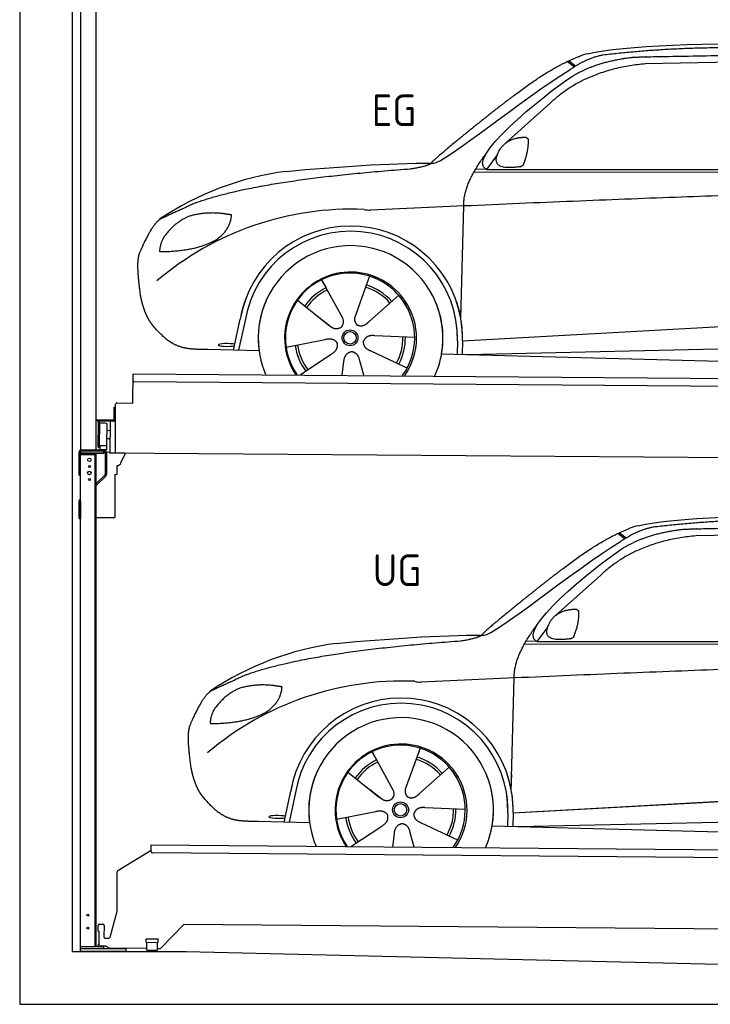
# Model space of a CAD drawing. Header units: millimetres. Extents: x -411 to 6777, y 0 to 6727.
# Tile 1 of 5: x 0 to 2616, y 0 to 3729. Entities that reach past the tile are written whole.
import ezdxf

# ---------------------------------------------------------------- set-up
doc = ezdxf.new("R2010")
doc.units = ezdxf.units.MM
for name, color, linetype, lineweight in [('car', 10, 'Continuous', 25), ('Gebäude', 7, 'Continuous', 25), ('Logo', 7, 'Continuous', 25), ('Plattform', 7, 'Continuous', 25), ('Ständer hinten', 7, 'Continuous', 25)]:
    doc.layers.add(name, color=color, linetype=linetype, lineweight=lineweight)
doc.styles.get("Standard").update_dxf_attribs({"font": 'ISOCP.SHX'})

# ---------------------------------------------------------------- blocks, each defined once
blk = doc.blocks.new('UG Plattfrom Gl550')
at = {"layer": 'Plattform'}
for p, q in [((498.1, 578.8), (498.2, 597.8)), ((498.2, 597.8), (498.3, 603.8)), ((498.3, 603.8), (5435.1, 560.7)), ((371.8, 506.3), (498.1, 583.5)), ((5429.8, 530.7), (503, 573.7)), ((368.7, 352.3), (369.4, 502.1)), ((342.2, 253.9), (368.7, 352.3)), ((297.4, 276.5), (297.6, 298.5)), ((302.6, 303.5), (314.6, 303.4)), ((319.6, 298.3), (319.2, 255.3)), ((621.4, 302.7), (535.3, 212)), ((5347, 261.5), (621.4, 302.7)), ((297.4, 276.5), (299.7, 276.5)), ((299.7, 276.5), (299.3, 225.5)), ((296.9, 220.5), (297, 225.5)), ((299.3, 225.5), (297, 225.5)), ((324.2, 250.3), (337.3, 250.2)), ((479.6, 234.9), (479.7, 247.9)), ((479.6, 234.9), (524.6, 234.5)), ((479.7, 247.9), (524.7, 247.5)), ((481.8, 204.9), (482.1, 234.9)), ((521.8, 204.6), (522.1, 234.6)), ((524.6, 234.5), (524.7, 247.5)), ((325.2, 220.3), (296.9, 220.5)), ((335.5, 213.3), (328.3, 219.2)), ((481.8, 210.9), (338.6, 212.2)), ((481.8, 204.9), (521.8, 204.6)), ((531.7, 210.5), (521.8, 210.6))]:
    blk.add_line(p, q, dxfattribs=at)
for centre, start, end in [((503.1, 578.7), 179.5, 269.5), ((374.4, 502.1), 121.4261, 179.5), ((302.6, 298.5), 89.5, 179.5), ((314.6, 298.4), 359.5, 89.5), ((324.2, 255.3), 179.5, 269.5), ((337.4, 255.2), 269.5, 344.9258), ((325.1, 215.3), 50.8402, 89.5), ((338.6, 217.2), 230.8402, 269.5), ((531.7, 215.5), 269.5, 316.4902)]:
    blk.add_arc(centre, 5, start, end, dxfattribs=at)
blk = doc.blocks.new('Palette EG Gl550')
at = {"layer": 'Plattform'}
for p, q in [((428.6, 2277), (429.5, 2387)), ((429.5, 2387), (5467.3, 2348)), ((5462.1, 2318), (434.2, 2357)), ((368.6, 2277.5), (428.6, 2277)), ((356.5, 2260.3), (356.1, 2214.3)), ((363.5, 2260.2), (356.5, 2260.3)), ((358.1, 2213.3), (358.5, 2260.3)), ((362.6, 2087.5), (363.6, 2272.5)), ((354.1, 2212.3), (292.8, 2212.8)), ((293.1, 2212.8), (293.1, 2207.8)), ((293.1, 2210.8), (355.1, 2210.3)), ((355.1, 2207.3), (293.1, 2207.8)), ((297.3, 2110.5), (298, 2204.5)), ((302, 2204.5), (301.3, 2110.5)), ((342.6, 2207.4), (341.7, 2087.7)), ((355.1, 2207.3), (355.1, 2210.3)), ((363.1, 2213.2), (358.1, 2213.3)), ((358.2, 2213.3), (363.1, 2213.2)), ((330, 2199.4), (329.3, 2115.2)), ((342.3, 2171.9), (329.8, 2172.3)), ((342.1, 2141.7), (329.5, 2141.8)), ((328.9, 2115), (303.9, 2115)), ((303.9, 2115), (303.9, 2100)), ((328.9, 2115), (303.9, 2115)), ((303.9, 2115), (303.9, 2100)), ((303.9, 2100), (328.9, 2100)), ((328.9, 2100), (303.9, 2100)), ((328.9, 2115), (328.9, 2100)), ((328.9, 2115), (328.9, 2100)), ((5465, 2048), (341.7, 2087.7))]:
    blk.add_line(p, q, dxfattribs=at)
for centre, radius, start, end in [((434.3, 2362), 5, 179.556, 269.556), ((368.6, 2272.5), 5, 89.556, 179.556), ((300, 2204.5), 2, 359.3444, 179.3444), ((302.4, 2200.4), 0.4, 179.3444, 271.7264), ((313.4, 1873.4), 326.8, 87.1681, 91.938), ((354.1, 2214.3), 2.01, 269.7445, 359.3674), ((355.1, 2213.3), 3, 269.7663, 359.5554), ((355.1, 2213.3), 6, 269.556, 359.556), ((355.1, 2213.3), 6, 269.5566, 359.5553), ((329.6, 2199.4), 0.4, 359.3444, 86.9565), ((299.3, 2110.5), 2, 179.3444, 359.3444), ((301.7, 2114.6), 0.4, 86.9623, 179.3444), ((302.7, 2123.3), 8.39, 263.3001, 278.0521), ((328.9, 2115.2), 0.4, 267.6536, 359.3444)]:
    blk.add_arc(centre, radius, start, end, dxfattribs=at)
blk = doc.blocks.new('Ständer hinten')
at = {"layer": 'Ständer hinten'}
for p, q in [((229.9, 5112), (229.9, 2098.6)), ((229.9, 5112), (289.9, 5112)), ((289.9, 2100), (289.9, 5112)), ((289.9, 4992), (312.9, 4992)), ((312.9, 4992), (312.9, 4790.7)), ((312.9, 4700.8), (312.9, 4540.8)), ((298.4, 4490.9), (289.9, 4491)), ((230, 2090), (230, 2087)), ((318.9, 2095), (235, 2095)), ((318.9, 2095), (318.9, 2087)), ((230, 2087), (318.9, 2087))]:
    blk.add_line(p, q, dxfattribs=at)
blk = doc.blocks.new('Car_EG')
at = {"layer": 'car'}
for p, q in [((2075.4, 3570.6), (2101.4, 3550.1)), ((2081.3, 3573.3), (2106.7, 3553.2)), ((2964.5, 3573), (2370.7, 3561.1)), ((2009.8, 3412.5), (1839, 3260.1)), ((1809.4, 3217), (1768.3, 3161.3)), ((1721.3, 3152.4), (4364.6, 3149.2)), ((1768.3, 3161.3), (1727, 3162.4)), ((1768.3, 3161.3), (4420.2, 3162.7)), ((1671.2, 2597.6), (1682.3, 3023.1)), ((1143.3, 2743.6), (1160.5, 2712.6)), ((1143.5, 2743.6), (1222.8, 2599.9)), ((1325.6, 2757.3), (1310.5, 2715.6)), ((1310.5, 2715.6), (1273.2, 2612.5)), ((1435.9, 2685.1), (1325, 2587)), ((1052.3, 2666.4), (1171, 2572.3)), ((1671.2, 2597.6), (1672.8, 2658.3)), ((1273.2, 2612.5), (1269.4, 2602.2)), ((1677.7, 2513), (3547.7, 2615.1)), ((810, 2477.3), (835.6, 2594.9)), ((854.1, 2589.5), (829.5, 2476.7)), ((1133.8, 2601.8), (1180.1, 2565.1)), ((1677.7, 2513), (2701.8, 2569)), ((1009, 2488.8), (1157.7, 2517.7)), ((1496.5, 2525.5), (1345.2, 2531.8)), ((1658.1, 2512.4), (1656.8, 2462)), ((1677.7, 2513), (1676.5, 2461.5)), ((1697, 2460.9), (3582.9, 2502.3)), ((907, 2474.7), (712.8, 2479.9)), ((1063.5, 2384.5), (1180.5, 2462.2)), ((1468.3, 2409.5), (1331, 2473.5)), ((1598.6, 2463.5), (3647.1, 2410.1)), ((1222.2, 2383.1), (1228.3, 2432.6)), ((1303.4, 2382.4), (1288.2, 2437.1))]:
    blk.add_line(p, q, dxfattribs=at)
for radius in [30.1, 23.6]:
    blk.add_circle((1251.5, 2523.8), radius, dxfattribs=at)
for centre, radius, start, end in [((2188.5, 3429.2), 174.5, 102.3489, 113.0153), ((1156.1, 2041.5), 1122.3, 97.5147, 123.9129), ((1259.2, 1870.1), 1141.2, 87.724, 130.3913), ((1332, 3124.5), 117.4, 256.4608, 268.6636), ((1253.6, 2522.9), 424.2, 10.1481, 170.2223), ((1253.4, 2522.7), 404.8, 358.5419, 170.499), ((1253.6, 2522.9), 350, 350.2258, 187.9239), ((1251.5, 2523.8), 245, 51.7123, 188.2101), ((1253.6, 2522.9), 250, 34.003, 143.5989), ((1251.5, 2523.8), 209.6, 41.1302, 72.8747), ((1251.5, 2523.8), 245, 30.221, 72.4019), ((1251.5, 2523.8), 209.6, 115.7372, 144.8747), ((1251.5, 2523.8), 200.6, 115.5705, 145.0215), ((1251.5, 2523.8), 200.6, 41.1155, 72.9111), ((1253.6, 2522.9), 424.2, 158.9384, 170.2223), ((1253.6, 2522.9), 350, 154.4856, 203.0931), ((1253.6, 2522.9), 350, 154.4856, 157.347), ((1253.6, 2522.9), 250, 143.5989, 213.5789), ((1251.5, 2523.8), 245, 144.4019, 214.6129), ((1253.6, 2522.9), 250, 143.5989, 147.9713), ((1251.5, 2523.8), 245, 143.0042, 147.4925), ((1251.5, 2523.8), 200.6, 41.1155, 44.3784), ((1251.5, 2523.8), 245, 324.3871, 34.5977), ((1253.6, 2522.9), 250, 325.4211, 34.003), ((1253.6, 2522.9), 250, 29.7422, 34.003), ((1253.6, 2522.9), 350, 350.2258, 23.1163), ((1253.6, 2522.9), 424.2, 358.6661, 18.6635), ((1253.6, 2522.9), 350, 335.9069, 11.3993), ((1253.6, 2522.9), 404.6, 358.5068, 9.6777), ((1253.6, 2522.9), 424.2, 358.6661, 9.1695), ((1251.5, 2523.8), 200.6, 331.5904, 1.0215), ((1251.5, 2523.8), 209.6, 331.7372, 0.8747), ((1251.5, 2523.8), 209.6, 187.7372, 216.8747), ((1251.5, 2523.8), 200.6, 187.5904, 217.0215)]:
    blk.add_arc(centre, radius, start, end, dxfattribs=at)
blk.add_ellipse((785.5, 2496.9), major_axis=(33.6, -0.3), ratio=0.157274, start_param=0.513473, end_param=5.704241, dxfattribs=at)
for points, degree in [([(2151.2, 3599.7), (2438.8, 3661.3), (3323.8, 3648), (4495.8, 3584.7)], 3), ([(2681.9, 3622.1), (2439, 3622), (2209.6, 3594.1)], 2), ([(1866.9, 3436.8), (2008, 3547.1), (2120.2, 3589.8)], 2), ([(2209.6, 3594.1), (2153.4, 3585.1), (2085, 3539.8)], 2), ([(2091.3, 3513.1), (2185.1, 3570.8), (2320.7, 3586)], 2), ([(2370.7, 3561.1), (2146.6, 3541.8), (2009.8, 3412.5)], 2), ([(1568.6, 3185.8), (1604.3, 3182), (1906.5, 3430.9), (2085, 3539.8)], 3), ([(1768.3, 3161.3), (1685.3, 3201.4), (1979.2, 3437.7), (2091.3, 3513.1)], 3), ([(1866.9, 3436.8), (1785.8, 3376.3), (1683.4, 3292.9), (1554.1, 3187.7), (1560, 3185.7)], 4), ([(1876.9, 3279), (1905.6, 3284.7), (1918.5, 3283.5)], 2), ([(1918.5, 3283.5), (1924.5, 3277.4), (1927, 3277.3)], 2), ([(1817.6, 3234.6), (1834.1, 3264.9), (1876.9, 3279)], 2), ([(1908.1, 3179.4), (1929.6, 3232.4), (1927, 3277.3)], 2), ([(1682.3, 3023.1), (1679.9, 3106.7), (1768.8, 3224)], 2), ([(1894.6, 3171.7), (1772.4, 3153), (1817.6, 3234.6)], 2), ([(1009.4, 3154.2), (1205.7, 3172.1), (1390.9, 3185.2), (1568.6, 3185.8)], 3), ([(1480.7, 3163.9), (1533.9, 3171.8), (1559.7, 3184.7)], 2), ([(1894.6, 3171.7), (1900.7, 3173.5), (1908.1, 3179.4)], 2), ([(667.1, 3035.4), (903.7, 3122), (1480.7, 3163.9)], 2), ([(4638.8, 3091), (3762.4, 3119.4), (1329.3, 3007.2)], 2), ([(667.1, 3035.4), (532.9, 2973.5)], 1), ([(643.1, 2984.4), (590.8, 2963.7), (552.7, 2913.7)], 2), ([(770, 2994.2), (702.5, 3001.9), (643.1, 2984.4)], 2), ([(752.9, 2900.7), (798.9, 2937.7), (802.6, 2989.5)], 2), ([(802.6, 2989.5), (784.9, 2991.6), (770, 2994.2)], 2), ([(532.9, 2973.5), (498.2, 2950.8), (453.2, 2843.7)], 2), ([(552.7, 2913.7), (534.5, 2893.9), (529.7, 2852.6)], 2), ([(531, 2850.3), (675.7, 2850.9), (752.9, 2900.7)], 2), ([(453.2, 2843.7), (446.7, 2827.8), (444.7, 2799.3), (445.7, 2766.9), (456.9, 2683.7)], 4), ([(529.7, 2852.6), (533.1, 2852.5), (531, 2850.3)], 2), ([(1171, 2572.3), (1194.3, 2550.4), (1217.6, 2563.8)], 2), ([(1157.7, 2517.7), (1188.4, 2526.4), (1203, 2503.9)], 2), ([(1180.5, 2462.2), (1208.5, 2477.6), (1203, 2503.9)], 2), ([(1331, 2473.5), (1301, 2484.5), (1302.5, 2511.3)], 2), ([(1345.2, 2531.8), (1313.5, 2535.8), (1302.5, 2511.3)], 2), ([(1228.3, 2432.6), (1229.5, 2464.6), (1255.5, 2471.5)], 2), ([(1288.2, 2437.1), (1282.2, 2468.5), (1255.5, 2471.5)], 2)]:
    blk.add_open_spline(points, degree=degree, dxfattribs=at)
for points, degree, knots in [([(2320.7, 3586), (2347.3, 3588), (2486.7, 3589.9), (3508.2, 3610), (4128.4, 3603.6), (4583.8, 3431), (4560.1, 3257.3)], 4, [0.0821318, 0.0821318, 0.0821318, 0.0821318, 0.0821318, 0.258851, 0.508851, 1, 1, 1, 1, 1]), ([(456.9, 2683.7), (457.7, 2679.5), (458.6, 2675.3), (459.5, 2671.1), (460.5, 2667.1), (464, 2652.3), (468, 2638.6), (472.4, 2626.1), (477.3, 2614.8)], 4, [0.4914944, 0.4914944, 0.4914944, 0.4914944, 0.4914944, 0.5422469, 0.5422469, 0.5422469, 0.5422469, 0.728655, 0.728655, 0.728655, 0.728655, 0.728655]), ([(476.9, 2615.5), (478.3, 2612.3), (479.7, 2609.2), (481.1, 2606.2), (482.6, 2603.3), (488.2, 2592.2), (494.2, 2582.8), (500.4, 2574.9), (506.9, 2567.4)], 4, [0.7288005, 0.7288005, 0.7288005, 0.7288005, 0.7288005, 0.7843928, 0.7843928, 0.7843928, 0.7843928, 1, 1, 1, 1, 1]), ([(1222.8, 2599.9), (1224.5, 2595.8), (1225.5, 2591.8), (1225.8, 2587.9), (1226.4, 2579.3), (1223.7, 2571.3), (1217.6, 2563.8)], 3, [0.2167758, 0.2167758, 0.2167758, 0.2167758, 0.4600873, 0.4600873, 0.4600873, 1, 1, 1, 1]), ([(1269.4, 2602.2), (1268.8, 2599), (1268.5, 2596), (1268.6, 2593.1), (1269, 2590.3), (1269.7, 2584.5), (1271.7, 2579.2), (1275.3, 2574.6), (1280.2, 2571.6)], 4, [0.3191838, 0.3191838, 0.3191838, 0.3191838, 0.3191838, 0.5438253, 0.5438253, 0.5438253, 0.5438253, 1, 1, 1, 1, 1]), ([(1325, 2587), (1325, 2587), (1325, 2587), (1325, 2587), (1325, 2587), (1315.9, 2577.3), (1305.2, 2567.4), (1290.9, 2565), (1280.2, 2571.6)], 4, [-0.000003, -0.000003, -0.000003, -0.000003, -0.000003, 0, 0, 0, 0, 1, 1, 1, 1, 1]), ([(712.8, 2479.9), (688.1, 2480.6), (632.5, 2477), (596.4, 2490.9), (552.8, 2516), (506.9, 2567.4)], 4, [0, 0, 0, 0, 0, 0.597866, 1, 1, 1, 1, 1])]:
    blk.add_open_spline(points, degree=degree, knots=knots, dxfattribs=at)
blk = doc.blocks.new('Car_147')
at = {"layer": 'car'}
for p, q in [((2266.8, 1783.3), (2292.7, 1762.8)), ((2272.6, 1786), (2298, 1765.9)), ((3155.8, 1785.7), (2562, 1773.8)), ((2201.2, 1625.2), (2030.4, 1472.8)), ((2000.7, 1429.7), (1959.6, 1374)), ((1912.6, 1365.1), (4556, 1361.9)), ((1959.6, 1374), (1918.4, 1375.1)), ((1959.6, 1374), (4611.6, 1375.4)), ((1862.5, 810.3), (1873.6, 1235.8)), ((1517, 970), (1501.9, 928.3)), ((1334.7, 956.3), (1351.9, 925.3)), ((1334.8, 956.3), (1414.2, 812.6)), ((1501.9, 928.3), (1464.5, 825.2)), ((1627.3, 897.8), (1516.3, 799.7)), ((1243.7, 879.1), (1362.3, 785)), ((1862.5, 810.3), (1864.1, 871)), ((1464.5, 825.2), (1460.7, 814.9)), ((1869, 725.7), (3739, 827.8)), ((1001.4, 690), (1027, 807.6)), ((1045.5, 802.2), (1020.9, 689.4)), ((1325.2, 814.5), (1371.4, 777.8)), ((1869, 725.7), (2893.1, 781.7)), ((1200.4, 701.5), (1349, 730.4)), ((1687.9, 738.2), (1536.6, 744.5)), ((1849.4, 725.1), (1848.1, 674.7)), ((1869, 725.7), (1867.8, 674.2)), ((1888.4, 673.6), (3774.2, 715)), ((1098.3, 687.4), (904.1, 692.6)), ((1254.9, 597.2), (1371.8, 674.9)), ((1659.6, 622.2), (1522.4, 686.2)), ((1789.9, 676.2), (3838.5, 622.8)), ((1413.6, 595.8), (1419.7, 645.3)), ((1494.8, 595.1), (1479.5, 649.8))]:
    blk.add_line(p, q, dxfattribs=at)
for radius in [30.1, 23.6]:
    blk.add_circle((1442.9, 736.5), radius, dxfattribs=at)
for centre, radius, start, end in [((2379.8, 1641.9), 174.5, 102.3489, 113.0153), ((1347.5, 254.1), 1122.3, 97.5147, 123.9129), ((1450.6, 82.8), 1141.2, 87.724, 130.3913), ((1523.4, 1337.2), 117.4, 256.4608, 268.6636), ((1445, 735.6), 424.2, 10.1481, 170.2223), ((1444.7, 735.4), 404.8, 358.5419, 170.499), ((1445, 735.6), 350, 350.2258, 187.9239), ((1442.9, 736.5), 245, 51.7123, 188.2101), ((1445, 735.6), 250, 34.003, 143.5989), ((1442.9, 736.5), 245, 30.221, 72.4019), ((1442.9, 736.5), 209.6, 41.1302, 72.8747), ((1442.9, 736.5), 209.6, 115.7372, 144.8747), ((1442.9, 736.5), 200.6, 115.5705, 145.0215), ((1442.9, 736.5), 200.6, 41.1155, 72.9111), ((1445, 735.6), 424.2, 158.9384, 170.2223), ((1445, 735.6), 350, 154.4856, 203.0931), ((1445, 735.6), 350, 154.4856, 157.347), ((1445, 735.6), 250, 143.5989, 213.5789), ((1442.9, 736.5), 245, 144.4019, 214.6129), ((1445, 735.6), 250, 143.5989, 147.9713), ((1442.9, 736.5), 245, 143.0042, 147.4925), ((1442.9, 736.5), 200.6, 41.1155, 44.3784), ((1442.9, 736.5), 245, 324.3871, 34.5977), ((1445, 735.6), 250, 325.4211, 34.003), ((1445, 735.6), 250, 29.7422, 34.003), ((1445, 735.6), 350, 350.2258, 23.1163), ((1445, 735.6), 424.2, 358.6661, 18.6635), ((1445, 735.6), 350, 335.9069, 11.3993), ((1445, 735.6), 404.6, 358.5068, 9.6777), ((1445, 735.6), 424.2, 358.6661, 9.1695), ((1442.9, 736.5), 200.6, 187.5904, 217.0215), ((1442.9, 736.5), 200.6, 331.5904, 1.0215), ((1442.9, 736.5), 209.6, 331.7372, 0.8747), ((1442.9, 736.5), 209.6, 187.7372, 216.8747)]:
    blk.add_arc(centre, radius, start, end, dxfattribs=at)
blk.add_ellipse((976.9, 709.6), major_axis=(33.6, -0.3), ratio=0.157274, start_param=0.513473, end_param=5.704241, dxfattribs=at)
for points, degree in [([(2342.5, 1812.4), (2630.1, 1874), (3515.1, 1860.7), (4687.1, 1797.4)], 3), ([(2873.2, 1834.8), (2630.4, 1834.7), (2401, 1806.8)], 2), ([(2058.2, 1649.5), (2199.3, 1759.8), (2311.6, 1802.5)], 2), ([(2401, 1806.8), (2344.7, 1797.8), (2276.3, 1752.5)], 2), ([(2282.7, 1725.8), (2376.5, 1783.5), (2512.1, 1798.7)], 2), ([(1760, 1398.5), (1795.6, 1394.7), (2097.9, 1643.6), (2276.3, 1752.5)], 3), ([(2562, 1773.8), (2337.9, 1754.5), (2201.2, 1625.2)], 2), ([(1959.6, 1374), (1876.6, 1414.1), (2170.6, 1650.4), (2282.7, 1725.8)], 3), ([(2058.2, 1649.5), (1977.1, 1589), (1874.8, 1505.6), (1745.4, 1400.4), (1751.4, 1398.4)], 4), ([(2009, 1447.3), (2025.5, 1477.6), (2068.2, 1491.7)], 2), ([(2068.2, 1491.7), (2096.9, 1497.4), (2109.8, 1496.2)], 2), ([(2109.8, 1496.2), (2115.9, 1490.1), (2118.3, 1490)], 2), ([(2099.5, 1392.1), (2120.9, 1445.1), (2118.3, 1490)], 2), ([(1873.6, 1235.8), (1871.3, 1319.4), (1960.2, 1436.7)], 2), ([(2086, 1384.4), (1963.8, 1365.7), (2009, 1447.3)], 2), ([(1200.7, 1366.9), (1397, 1384.8), (1582.2, 1397.9), (1760, 1398.5)], 3), ([(1672.1, 1376.6), (1725.2, 1384.5), (1751.1, 1397.4)], 2), ([(2086, 1384.4), (2092, 1386.2), (2099.5, 1392.1)], 2), ([(858.5, 1248.1), (1095.1, 1334.7), (1672.1, 1376.6)], 2), ([(4830.2, 1303.7), (3953.8, 1332.1), (1520.6, 1219.9)], 2), ([(858.5, 1248.1), (724.2, 1186.2)], 1), ([(834.4, 1197.1), (782.1, 1176.4), (744.1, 1126.4)], 2), ([(961.4, 1206.9), (893.8, 1214.6), (834.4, 1197.1)], 2), ([(944.2, 1113.4), (990.3, 1150.4), (994, 1202.2)], 2), ([(994, 1202.2), (976.3, 1204.3), (961.4, 1206.9)], 2), ([(724.2, 1186.2), (689.6, 1163.5), (644.6, 1056.4)], 2), ([(744.1, 1126.4), (725.8, 1106.6), (721.1, 1065.3)], 2), ([(722.4, 1063), (867.1, 1063.6), (944.2, 1113.4)], 2), ([(644.6, 1056.4), (638.1, 1040.5), (636, 1012), (637.1, 979.6), (648.2, 896.4)], 4), ([(721.1, 1065.3), (724.5, 1065.2), (722.4, 1063)], 2), ([(1362.3, 785), (1385.6, 763.1), (1409, 776.5)], 2), ([(1349, 730.4), (1379.8, 739.1), (1394.4, 716.6)], 2), ([(1371.8, 674.9), (1399.8, 690.3), (1394.4, 716.6)], 2), ([(1522.4, 686.2), (1492.4, 697.2), (1493.9, 724)], 2), ([(1536.6, 744.5), (1504.9, 748.5), (1493.9, 724)], 2), ([(1419.7, 645.3), (1420.9, 677.3), (1446.8, 684.2)], 2), ([(1479.5, 649.8), (1473.5, 681.2), (1446.8, 684.2)], 2)]:
    blk.add_open_spline(points, degree=degree, dxfattribs=at)
for points, degree, knots in [([(2512.1, 1798.7), (2538.6, 1800.7), (2678.1, 1802.6), (3699.5, 1822.7), (4319.8, 1816.3), (4775.2, 1643.7), (4751.5, 1470)], 4, [0.0821318, 0.0821318, 0.0821318, 0.0821318, 0.0821318, 0.258851, 0.508851, 1, 1, 1, 1, 1]), ([(648.2, 896.4), (649.1, 892.2), (650, 888), (650.9, 883.8), (651.9, 879.8), (655.4, 865), (659.4, 851.3), (663.8, 838.8), (668.6, 827.5)], 4, [0.4914944, 0.4914944, 0.4914944, 0.4914944, 0.4914944, 0.5422469, 0.5422469, 0.5422469, 0.5422469, 0.728655, 0.728655, 0.728655, 0.728655, 0.728655]), ([(668.3, 828.2), (669.7, 825), (671.1, 821.9), (672.5, 818.9), (673.9, 816), (679.6, 804.9), (685.5, 795.5), (691.8, 787.6), (698.3, 780.1)], 4, [0.7288005, 0.7288005, 0.7288005, 0.7288005, 0.7288005, 0.7843928, 0.7843928, 0.7843928, 0.7843928, 1, 1, 1, 1, 1]), ([(1414.2, 812.6), (1415.9, 808.5), (1416.8, 804.5), (1417.1, 800.6), (1417.8, 792), (1415.1, 784), (1409, 776.5)], 3, [0.2167758, 0.2167758, 0.2167758, 0.2167758, 0.4600873, 0.4600873, 0.4600873, 1, 1, 1, 1]), ([(1460.7, 814.9), (1460.2, 811.7), (1459.9, 808.7), (1460, 805.8), (1460.3, 803), (1461.1, 797.2), (1463.1, 791.9), (1466.6, 787.3), (1471.5, 784.3)], 4, [0.3191838, 0.3191838, 0.3191838, 0.3191838, 0.3191838, 0.5438253, 0.5438253, 0.5438253, 0.5438253, 1, 1, 1, 1, 1]), ([(1516.3, 799.7), (1516.3, 799.7), (1516.3, 799.7), (1516.3, 799.7), (1516.3, 799.7), (1507.2, 790), (1496.6, 780.1), (1482.3, 777.7), (1471.5, 784.3)], 4, [-0.000003, -0.000003, -0.000003, -0.000003, -0.000003, 0, 0, 0, 0, 1, 1, 1, 1, 1]), ([(904.1, 692.6), (879.5, 693.3), (823.8, 689.7), (787.8, 703.6), (744.1, 728.7), (698.3, 780.1)], 4, [0, 0, 0, 0, 0, 0.597866, 1, 1, 1, 1, 1])]:
    blk.add_open_spline(points, degree=degree, knots=knots, dxfattribs=at)
blk = doc.blocks.new('Ständer_hinten_GT190')
at = {"layer": 'Ständer hinten'}
for p, q in [((225, 2004), (225, 2090)), ((230, 200), (230, 2090)), ((235, 2100), (319, 2100)), ((319, 2095), (235, 2095)), ((319, 2087), (319, 2095)), ((324, 2090), (324, 2007.2)), ((329, 2090), (328.9, 2007.1)), ((341.8, 2089.5), (329, 2090.6)), ((341.8, 2087.7), (341.8, 2089.5)), ((319, 2087), (230, 2087)), ((230, 2082), (290, 2082)), ((285, 2082), (285, 218)), ((290, 218), (290, 2087)), ((399.8, 2087.2), (341.8, 2087.7)), ((383, 2051.9), (399.7, 2082.7)), ((383, 2047.8), (383, 2051.9)), ((399.7, 2082.7), (399.8, 2087.2)), ((369, 2007), (369, 2040.5)), ((369, 2040.5), (374, 2040.5)), ((374, 2040.5), (382.9, 2047.4)), ((382.9, 2047.4), (383, 2047.8)), ((225, 2004), (230, 2004)), ((290, 1972.1), (322.5, 2003.6)), ((325.9, 2000), (290, 1965.2)), ((360, 2006.3), (369, 2007)), ((360, 2006.3), (360, 1844)), ((230, 1904.9), (225, 1904.9)), ((225, 1840), (225, 1904.9)), ((228.1, 1912.1), (230, 1914)), ((230, 1904.9), (230, 1840)), ((225, 1840), (230, 1840)), ((290, 1844), (360, 1844)), ((319, 218), (230, 218)), ((404, 210), (230, 210)), ((404, 200), (230, 200)), ((319, 210), (319, 218)), ((404, 200), (404, 210))]:
    blk.add_line(p, q, dxfattribs=at)
for centre, radius in [((264, 2062), 6.5), ((264, 2012), 6.5), ((264, 2037), 3.7), ((264, 1987), 3.7), ((258.6, 338), 3.7), ((258.6, 288), 3.7)]:
    blk.add_circle(centre, radius, dxfattribs=at)
for centre, radius, start, end in [((235, 2090), 10, 90, 180), ((235, 2090), 5, 90, 180), ((319, 2090), 10, 0.0086, 89.9915), ((319, 2090), 5, 0, 90), ((319, 2007.2), 5, 314.0428, 0), ((318.9, 2007.1), 10, 314.1186, 0), ((235, 1904.9), 10, 134.1186, 180)]:
    blk.add_arc(centre, radius, start, end, dxfattribs=at)
blk = doc.blocks.new('Gebäude_380_GT190')
for p, q in [((0, 6100), (0, 0)), ((200, 200), (200, 5900)), ((200, 200), (630.1, 200)), ((630.1, 200), (2900, 146.1)), ((0, 0), (5900, 0))]:
    blk.add_line(p, q)

msp = doc.modelspace()

# ---------------------------------------------------------------- block references
for name in ['Car_EG', 'Car_147']:
    msp.add_blockref(name, (0, 0))
at = {"layer": 'Gebäude'}
msp.add_blockref('Gebäude_380_GT190', (0, 0), dxfattribs=at)
at = {"layer": 'Plattform'}
for name in ['Palette EG Gl550', 'UG Plattfrom Gl550']:
    msp.add_blockref(name, (0, 0), dxfattribs=at)
at = {"layer": 'Ständer hinten'}
for name in ['Ständer hinten', 'Ständer_hinten_GT190']:
    msp.add_blockref(name, (0, 0), dxfattribs=at)

# ---------------------------------------------------------------- texts
msp.add_text('UG', height=120).set_placement((1337.66, 1583.58))
at = {"layer": 'Logo'}
msp.add_text('EG', height=120, dxfattribs=at).set_placement((1334, 3325.32))

doc.saveas('drawing.dxf')
